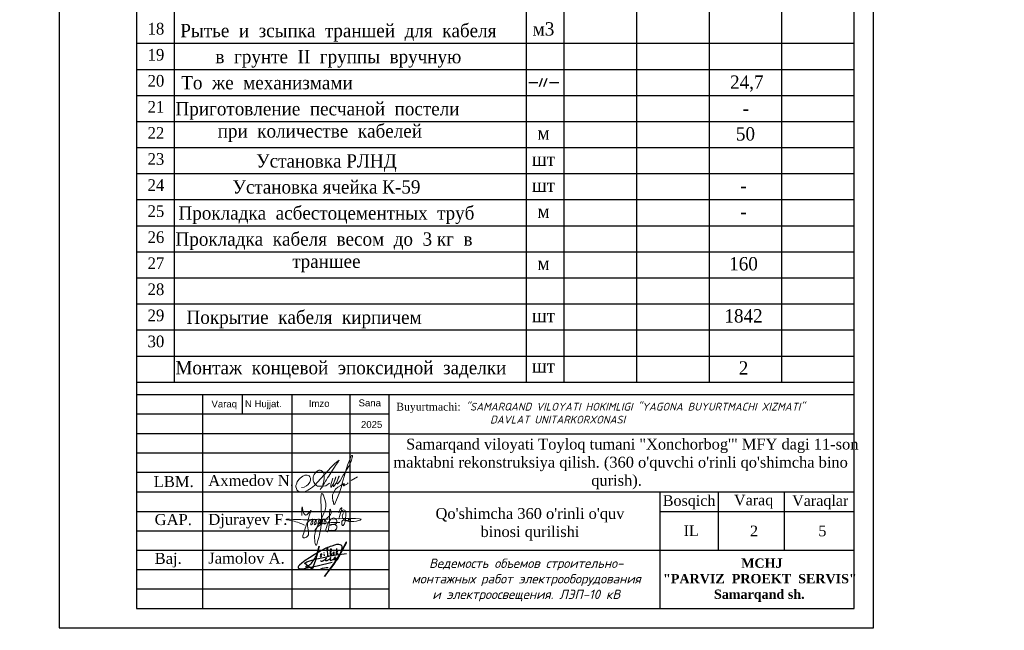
# Model space of a CAD drawing. Header units: millimetres. Extents: x -257011 to 237647566, y 2784933 to 6706507.
# Tile 92 of 256: x 12228511 to 12355431, y 2785498 to 2864136. Entities that reach past the tile are written whole.
import ezdxf

# ---------------------------------------------------------------- set-up
doc = ezdxf.new("R2010")
doc.units = ezdxf.units.MM
doc.header["$LTSCALE"] = 1000
doc.linetypes.add('ACAD_ISO02W100', pattern=[15, 12, -3])
doc.layers.add('(002) Рамка', color=7, linetype='Continuous')
doc.layers.add('RAMA', color=47, linetype='Continuous')
doc.layers.add('Ф А С А Д', color=250, linetype='Continuous', lineweight=15)
doc.styles.add('2MM', font='spds.shx', dxfattribs={"width": 0.95})
doc.styles.add('arial', font='arial.ttf', dxfattribs={"height": 300})
doc.styles.get("Standard").update_dxf_attribs({"font": 'ARIALN.TTF'})
doc.styles.add('WMF-Times New Roman0', font='times.ttf')
doc.styles.add('X_ISO', font='isocpeui.ttf')
doc.styles.add('ГОСТ 300', font='isocpeui.ttf', dxfattribs={"height": 300})

# ---------------------------------------------------------------- blocks, each defined once
blk = doc.blocks.new('dhyjfyuk')
at = {"style": 'WMF-Times New Roman0'}
for s, insert, char_height, width, attachment_point in [('\\pi3453.25486;Samarqand viloyati Toyloq tumani "Хоnсhоrbоg\'" МFY dagi 11-son \\P\\pi1816.32378;maktabni rekonstruksiya qilish. (360 o\'quvchi o\'rinli qo\'shimcha bino \\P\\pi27327.21058;qurish).', (4414694, -1193420), 1400, 60812.6, 4), ('\\pi12888.864;{\\fTimes New Roman|b1|i0|c204|p18;\\C0;MCHJ\\P\\pi2815.884;"PARVIZ  PROEKT  SERVIS"\\P\\pi9383.364;Samarqand sh.\\C256; }', (4448452, -1205594), 1200, 29788.7, 1)]:
    blk.add_mtext(s, dxfattribs=dict(at, insert=insert, char_height=char_height, width=width, attachment_point=attachment_point))
blk = doc.blocks.new('rthtrh')
at = {"color": 5}
for p, q in [((1363834, 521118), (1363842, 521141)), ((1363834, 521086), (1363834, 521118)), ((1363834, 521056), (1363834, 521086)), ((1363842, 521141), (1363854, 521167)), ((1363854, 521167), (1363868, 521192)), ((1363868, 521192), (1363889, 521219)), ((1363889, 521219), (1363907, 521234)), ((1363907, 521234), (1363927, 521243)), ((1363927, 521243), (1363940, 521249)), ((1363940, 521249), (1363965, 521249)), ((1363965, 521249), (1363988, 521244)), ((1363988, 521244), (1364013, 521227)), ((1364013, 521227), (1364030, 521204)), ((1364030, 521204), (1364039, 521185)), ((1364044, 521090), (1364037, 521043)), ((1364039, 521185), (1364046, 521147)), ((1364046, 521147), (1364044, 521090)), ((1364568, 521050), (1364689, 521123)), ((1363840, 521035), (1363834, 521056)), ((1363845, 521017), (1363840, 521035)), ((1363865, 520990), (1363845, 521017)), ((1363882, 520966), (1363865, 520990)), ((1363895, 520959), (1363882, 520966)), ((1363917, 520946), (1363895, 520959)), ((1363951, 520940), (1363917, 520946)), ((1363996, 520940), (1363951, 520940)), ((1364033, 520940), (1363996, 520940)), ((1364017, 520962), (1364016, 520946)), ((1364016, 520946), (1364016, 520940)), ((1364026, 520997), (1364017, 520962)), ((1364037, 521043), (1364026, 520997)), ((1364075, 520948), (1364033, 520940)), ((1364148, 520999), (1364075, 520948))]:
    blk.add_line(p, q, dxfattribs=at)
for points in [[(1364210, 521100), (1364186, 521015), (1364172, 520967), (1364172, 520940), (1364173, 520926), (1364179, 520925), (1364185, 520931), (1364202, 520956), (1364218, 520984), (1364240, 521027), (1364256, 521068), (1364272, 521125), (1364269, 521122), (1364225, 520990), (1364220, 520961), (1364220, 520944), (1364225, 520939), (1364232, 520939), (1364241, 520950), (1364248, 520960), (1364254, 520969), (1364260, 520978), (1364273, 520996), (1364281, 521008), (1364288, 521027), (1364309, 521073), (1364315, 521086), (1364332, 521126), (1364332, 521134), (1364327, 521134), (1364314, 521097), (1364294, 521040), (1364290, 521012), (1364293, 520997), (1364298, 520988), (1364308, 520988), (1364316, 520999), (1364326, 521014), (1364344, 521036), (1364351, 521047), (1364377, 521090), (1364389, 521112), (1364414, 521155), (1364449, 521203), (1364476, 521258), (1364523, 521332), (1364563, 521417), (1364583, 521493), (1364590, 521517), (1364590, 521527), (1364583, 521532), (1364571, 521532), (1364561, 521512), (1364541, 521459), (1364498, 521348), (1364434, 521131), (1364395, 520998), (1364377, 520936), (1364337, 520802), (1364282, 520678), (1364249, 520605), (1364238, 520588), (1364230, 520594), (1364226, 520615), (1364222, 520638), (1364214, 520663), (1364206, 520725), (1364206, 520774), (1364224, 520814), (1364265, 520883), (1364310, 520926), (1364364, 520959), (1364411, 520988), (1364432, 520996), (1364434, 520992), (1364431, 520979), (1364419, 520970), (1364414, 520960), (1364416, 520951), (1364423, 520951), (1364434, 520958), (1364443, 520964), (1364452, 520968), (1364474, 520975), (1364483, 520978), (1364492, 520986), (1364499, 520996), (1364503, 521002), (1364511, 521006), (1364511, 521006)], [(1363608, 520919), (1363661, 520924), (1363702, 520951), (1363738, 520975), (1363765, 521018), (1363780, 521059), (1363780, 521096), (1363765, 521122), (1363753, 521142), (1363714, 521156), (1363671, 521156), (1363631, 521136), (1363583, 521097), (1363555, 521074), (1363525, 521025), (1363511, 520984), (1363500, 520955), (1363500, 520930), (1363508, 520901), (1363515, 520870), (1363535, 520855), (1363555, 520841), (1363586, 520832), (1363613, 520832), (1363645, 520832), (1363675, 520843), (1363732, 520864), (1363761, 520883), (1363817, 520921), (1363863, 520963), (1363919, 521022), (1364179, 521312), (1364247, 521377), (1364282, 521405), (1364314, 521429), (1364336, 521443), (1364310, 521401), (1364279, 521361), (1364173, 521198), (1364133, 521139), (1364110, 521102), (1364087, 521068), (1364069, 521040), (1364047, 520995), (1364019, 520954), (1364007, 520925), (1363990, 520903), (1363970, 520879)]]:
    blk.add_lwpolyline(points, dxfattribs=at)
blk = doc.blocks.new('rgsxhy')
at = {"color": 5, "lineweight": 0}
for points in [[(30159764, 9369979), (30160813, 9371961), (30161022, 9373086), (30160642, 9374202), (30160529, 9371279), (30160129, 9368855), (30159952, 9368321), (30159766, 9369571), (30162641, 9370909)], [(30158267, 9371725), (30158292, 9372259), (30158313, 9372715), (30158693, 9371762), (30159294, 9372267), (30158930, 9370820), (30158827, 9369247), (30158463, 9369143), (30158559, 9369856), (30159235, 9371184), (30159510, 9371288), (30159540, 9370947), (30159450, 9370679), (30159339, 9370650), (30159361, 9370924), (30159747, 9371281), (30159933, 9371214), (30159918, 9370984), (30159866, 9370709), (30159740, 9370650), (30159740, 9370910), (30160119, 9371295), (30160364, 9371221), (30160282, 9370791), (30160134, 9370702), (30160156, 9370902), (30160253, 9371169), (30160416, 9371266), (30160624, 9371251), (30160631, 9370947), (30160520, 9370739), (30160416, 9370746), (30160527, 9370999), (30160698, 9371199), (30160869, 9371251), (30161010, 9371117), (30161025, 9370828), (30160854, 9370717), (30160832, 9370976), (30160958, 9371184), (30161196, 9371429), (30161627, 9371986), (30161567, 9372349), (30161322, 9370056), (30161196, 9369857), (30161032, 9369926), (30161078, 9370217), (30161143, 9370464), (30161478, 9371132), (30161961, 9371429), (30162250, 9371221), (30162198, 9370761), (30161687, 9370666), (30161515, 9370590), (30161433, 9370590), (30162154, 9370635), (30162280, 9370516), (30162243, 9370197), (30162028, 9370012), (30161575, 9370012), (30161352, 9370012), (30161322, 9370071)], [(30162509, 9371311), (30162778, 9372539), (30162525, 9372058), (30163079, 9372349), (30162934, 9370564), (30162934, 9371149), (30163657, 9371231), (30163688, 9371396), (30163665, 9371051), (30163845, 9371089), (30163853, 9371329), (30163830, 9370556)], [(30158604, 9370613), (30157190, 9371107), (30156449, 9371260), (30157795, 9371248), (30158983, 9371230), (30160506, 9371280), (30164964, 9371184), (30162988, 9371384), (30162918, 9371683), (30163073, 9372004)]]:
    blk.add_spline(points, degree=3, dxfattribs=at)
blk = doc.blocks.new('nerbgbdtbugbd')
at = {"color": 5, "lineweight": -2}
for points in [[(1301441, -912503, 0.3871926), (1301421, -912608, 0.2468693), (1301462, -912624, 0.1075122), (1301553, -912598, 0.0377408), (1301616, -912557, 0.0432293), (1301738, -912461), (1301856, -912351), (1302009, -912205, 0.002873), (1302157, -912056, 0.0304903), (1302203, -911998, 0.1126937), (1302215, -911961, 0.6840545), (1302174, -911935, 0.0660715), (1302090, -912059, 0.0451978), (1302060, -912132, 0.0768236), (1302054, -912193, 0.068235), (1302080, -912319, 0.2986132), (1302177, -912367, 0.1038757), (1302374, -912300, 0.0290696), (1302528, -912180), (1302675, -912025), (1302798, -911893, 0.130527), (1302852, -911776, 0.0388963), (1302856, -911737, 0.7618556), (1302821, -911725, 0.0798394), (1302802, -911765, 0.0359534), (1302781, -911857, 0.0455744), (1302785, -912031, 0.0426923), (1302803, -912110, 0.3891518), (1302905, -912166, 0.1102897), (1303059, -912099), (1303140, -912029), (1303382, -911802, 0.0334276), (1303470, -911703, 0.0129551), (1303533, -911618, 0.1437243), (1303546, -911557, 0.5877061), (1303484, -911539, 0.0594709), (1303438, -911594, 0.0548384), (1303384, -911702, 0.0606455), (1303353, -911805, 0.0833859), (1303355, -911933, 0.5059841), (1303421, -911960, 0.0746594), (1303641, -911789, 0.0267645), (1303917, -911449, 0.0698425), (1304268, -910626), (1304769, -908938, 0.0913119), (1304777, -908873, 0.6479054), (1304724, -908855, 0.1300148), (1304701, -908893), (1304249, -910540), (1303723, -912034), (1303358, -912864), (1302937, -913765), (1302456, -914865), (1303556, -912632, 0.020305), (1304025, -911521, 0.0510054), (1304177, -910920), (1304280, -910177, 0.0500611), (1304304, -909917, 0.075905), (1304266, -909734, 0.060269), (1304163, -909581, 0.2197754), (1303878, -909436, 0.0807361), (1303465, -909486, 0.0249845), (1303180, -909596, 0.0130385), (1302610, -909917, 0.0239045), (1301788, -910451), (1301162, -910954), (1300713, -911334), (1300164, -911838), (1299536, -912438), (1298972, -913021), (1298525, -913523), (1298224, -913914), (1298110, -914126), (1298090, -914220), (1298104, -914298), (1298155, -914383), (1298291, -914454), (1298501, -914462), (1298825, -914389), (1299321, -914187), (1300019, -913880), (1300989, -913450), (1303222, -912415)], [(1299333, -913786, 0.1774898), (1299290, -913897, 0.0505623), (1299288, -913979, 0.3670195), (1299369, -914060, 0.2132882), (1299452, -914018), (1299738, -913626, 0.0414268), (1300104, -913056), (1300352, -912576, 0.0300362), (1300605, -911758), (1300675, -910352), (1300613, -912033), (1300547, -912628), (1300477, -913257), (1300442, -913499), (1300421, -913685, -0.0299546), (1300383, -913939, -0.3083385), (1300235, -914061, -0.0928663), (1300150, -914038), (1299994, -913962), (1298975, -913460, -0.0731209), (1299122, -913299, -0.0362342), (1299439, -913069), (1299863, -912836), (1300474, -912500), (1301923, -911834), (1302701, -911477), (1303596, -911130), (1304048, -910967), (1305142, -910571)], [(1301318, -911619, 0.250229), (1301354, -911511, 0.4506148), (1301272, -911473, 0.5095488), (1301192, -911723), (1301276, -911779, -0.1747015), (1301313, -911832, -0.1814843), (1301299, -911884, -0.1121061), (1301133, -912001)], [(1302164, -911013), (1302123, -910754), (1302096, -910485), (1302088, -910377, 0.9456908), (1301953, -910398, 0.0931758), (1302006, -910763, 0.0597217), (1302186, -911157, -0.0340946), (1302225, -911288, 0.0218114), (1302266, -911544, 0.4516555), (1302407, -911600), (1302580, -911477)], [(1302632, -911206), (1302686, -910890, 0.0310101), (1302691, -910593, 0.0209508), (1302677, -910448, 0.2567522), (1302634, -910391, 0.3121151), (1302582, -910404, 0.0952627), (1302548, -910463, 0.0920883), (1302520, -910679, 0.0708045), (1302568, -910903), (1302690, -911214), (1302722, -911299, 0.1825801), (1302776, -911369, 0.4802348), (1302848, -911325, 0.0467012), (1302849, -911244, 0.1708854), (1302782, -911111, 0.1795677), (1302714, -911101, 0.274631), (1302670, -911163)], [(1303084, -911166), (1303158, -911060, 0.0403562), (1303221, -910954, 0.2285131), (1303216, -910835, 0.1998977), (1303176, -910809, 0.2428565), (1303076, -910850, 0.1216605), (1303030, -910969, 0.1264383), (1303060, -911097, 0.1064961), (1303128, -911174, 0.1201125), (1303186, -911200, 0.0807957), (1303282, -911200, 0.1696912), (1303389, -911132)], [(1303717, -910580), (1303523, -910848), (1303649, -910833, -0.1393412), (1303753, -910882, -0.0645393), (1303854, -911024)], [(1301637, -913772, -0.0551579), (1302758, -913351)]]:
    blk.add_lwpolyline(points, format="xyb", dxfattribs=at)
for points in [[(1301582, -911114), (1301593, -911148)], [(1301653, -911366), (1301732, -911665)], [(1303439, -910141), (1303554, -911111)]]:
    blk.add_lwpolyline(points, dxfattribs=at)

msp = doc.modelspace()

# ---------------------------------------------------------------- linework, layer by layer
at = {"lineweight": 25}
for p, q in [((12248437.671, 2931816.9, -4), (12248437.671, 2817464.024, -4)), ((12293817.401, 2931816.9, -4), (12293817.401, 2817464.024, -4)), ((12298668.566, 2931816.9, -4), (12298668.566, 2817464.024, -4)), ((12317376.429, 2931816.9, -4), (12317376.429, 2817464.024, -4)), ((12326730.36, 2931816.9, -4), (12326730.36, 2817464.024, -4)), ((12308022.498, 2926666.212, -4), (12308022.498, 2817464.024, -4)), ((12243584.292, 2861098.524, -4), (12336084.292, 2861098.524, -4)), ((12243584.292, 2857742.024, -4), (12336084.292, 2857742.024, -4)), ((12294119.664, 2856063.621, -4), (12295309.14, 2856063.621, -4)), ((12295875.623, 2856554.002, -4), (12295479.085, 2855497.657, -4)), ((12296441.967, 2856554.002, -4), (12296045.429, 2855497.657, -4)), ((12296800.739, 2856063.621, -4), (12297990.215, 2856063.621, -4)), ((12243584.292, 2854385.524, -4), (12336084.292, 2854385.524, -4)), ((12243584.292, 2851029.024, -4), (12336084.292, 2851029.024, -4)), ((12243584.292, 2851029.024, -4), (12336084.292, 2851029.024, -4)), ((12243584.292, 2847672.524, -4), (12336084.292, 2847672.524, -4)), ((12243584.292, 2844316.024, -4), (12336084.292, 2844316.024, -4)), ((12243584.292, 2840959.524, -4), (12336084.292, 2840959.524, -4)), ((12243584.292, 2837603.024, -4), (12336084.292, 2837603.024, -4)), ((12243584.292, 2834246.524, -4), (12336084.292, 2834246.524, -4)), ((12243584.292, 2830890.024, -4), (12336084.292, 2830890.024, -4)), ((12243584.292, 2827533.524, -4), (12336084.292, 2827533.524, -4)), ((12243584.292, 2824177.024, -4), (12336084.292, 2824177.024, -4)), ((12243584.292, 2820820.524, -4), (12336084.292, 2820820.524, -4)), ((12243584.292, 2817464.024, -4), (12336084.292, 2817464.024, -4))]:
    msp.add_line(p, q, dxfattribs=at)
for p, q in [((12243584.292, 2815816.9, -4), (12243584.292, 2788316.9, -4)), ((12336084.292, 2815816.9, -4), (12243584.292, 2815816.9, -4)), ((12252084.292, 2815816.9, -4), (12252084.292, 2788316.9, -4)), ((12257182.93, 2815816.9, -4), (12257182.93, 2813316.9, -4)), ((12263584.292, 2815816.9, -4), (12263584.292, 2788316.9, -4)), ((12271084.292, 2815816.9, -4), (12271084.292, 2788316.9, -4)), ((12276084.292, 2815816.9, -4), (12276084.292, 2788316.9, -4)), ((12336084.292, 2788316.9, -4), (12336084.292, 2815816.9, -4)), ((12276084.292, 2813316.9, -4), (12243584.292, 2813316.9, -4)), ((12276084.292, 2810816.9, -4), (12243584.292, 2810816.9, -4)), ((12276084.292, 2810816.9, -4), (12336084.292, 2810816.9, -4)), ((12276084.292, 2808316.9, -4), (12243584.292, 2808316.9, -4)), ((12276084.292, 2805816.9, -4), (12243584.292, 2805816.9, -4)), ((12243584.292, 2803316.9, -4), (12336084.292, 2803316.9, -4)), ((12311084.292, 2788316.9, -4), (12311084.292, 2803316.9, -4)), ((12318584.292, 2795816.9, -4), (12318584.292, 2803316.9, -4)), ((12327084.292, 2795816.9, -4), (12327084.292, 2803316.9, -4)), ((12243584.292, 2800816.9, -4), (12276084.292, 2800816.9, -4)), ((12311084.292, 2800816.9, -4), (12336084.292, 2800816.9, -4)), ((12243584.292, 2798316.9, -4), (12276084.292, 2798316.9, -4)), ((12243584.292, 2795816.9, -4), (12336084.292, 2795816.9, -4)), ((12243584.292, 2793316.9, -4), (12276084.292, 2793316.9, -4)), ((12243584.292, 2790816.9, -4), (12276084.292, 2790816.9, -4))]:
    msp.add_line(p, q)
at = {"linetype": 'Continuous', "lineweight": 25, "ltscale": 100, "elevation": -4}
msp.add_lwpolyline([(12233584.292, 2785816.9), (12338584.292, 2785816.9), (12338584.292, 2934316.9), (12233584.292, 2934316.9), (12233584.292, 2785816.9)], dxfattribs=at)
at = {"linetype": 'Continuous', "lineweight": 30, "ltscale": 100, "elevation": -4}
msp.add_lwpolyline([(12243584.292, 2788316.9), (12336084.292, 2788316.9), (12336084.292, 2931816.9), (12243584.292, 2931816.9), (12243584.292, 2788316.9)], dxfattribs=at)

# ---------------------------------------------------------------- block references
at = {"layer": '(002) Рамка', "lineweight": 50}
for p in [(5681315.107, 4000591.194), (6007548.681, 4000320.148), (6322018.378, 4000320.148), (6322018.378, 4000320.148), (6564355.611, 4000319.908, -4), (6787764.677, 4000341.193, 384), (7006966.558, 4000319.908, 384), (7232141.707, 4000341.193, -4), (7350928.819, 4000341.193, -4), (7475252.904, 4000341.193, -4)]:
    msp.add_blockref('dhyjfyuk', p, dxfattribs=at)
at = {"lineweight": 9, "xscale": 1.125175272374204, "yscale": 1.125175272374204, "zscale": 1.125175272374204}
msp.add_blockref('rgsxhy', (-21668476.607, -7744536.836, -4), dxfattribs=at)
at = {"color": 5, "lineweight": 25, "xscale": 0.8159673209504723, "yscale": 0.8159673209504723, "zscale": 0.8159673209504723, "rotation": 348.2281006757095}
msp.add_blockref('nerbgbdtbugbd', (11379671.737, 3740044.643, -614.796), dxfattribs=at)
at = {"layer": 'Ф А С А Д', "xscale": 6.676455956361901, "yscale": 6.676455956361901, "zscale": 6.676455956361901}
msp.add_blockref('rthtrh', (3160772.87, -673993.01, -4), dxfattribs=at)

# ---------------------------------------------------------------- texts
at = {"color": 7, "ltscale": 30, "insert": (10049091.702, 2929588.156, -75415.319), "char_height": 1784.436705, "width": 106220.7207, "attachment_point": 1, "style": 'X_ISO'}
msp.add_mtext('                               ПОЯСНИТЕЛЬНАЯ ЗАПИСКА\\P\\pi4401.50942;    Проект энергоснабжения {\\C256; Samarqand viloyati Toyloq tumani "Хоnсhоrbоg\'" МFY dagi 11-son maktabni rekonstruksiya qilish. (360 o\'quvchi o\'rinli qo\'shimcha bino qurish).\\P\\pi0;}выполнен на основании ТУ САМ ПТЭС за №18238252188 от  01.07.2026 г.       \\P    Установленная мощность Ру=93,4 кВт.\\P    Расчетная мощность Рр=84 кВт.    \\P    По надежности энергоснабжение объект относятся к потребителям II категории.\\P    {\\C256;Точкой подключения основного источника электроснабжения принять ближайшую существующую в./в опору ВЛ-10 кВ фид. "\\C0;233\\C256;", на которой необходимо установить ПМ-10, ВЛ-10 кВ выполнено кабелем АПвПу-3(1х70) мм2 длиной 60 м в траншее в земле до проектного ТП.}\\P    Предусмотрена установка ТП-ГКТП с ТМ-100кВА.\\P    От ТП предусмотрена прокладка кабеля {\\C0;АВВГ} разного сечения в траншее в земле  до щитов объекта.  \\P    {\\C256;\\c0;Для резервного энергоснабжения теплонососа предусмотрена установка ДЭС мощностью 10 кВт. \\P\\C256;   } Наружное освещение территории объекта выполнено LED светильниками на установленными на металлических опорах. Управление наружным освещением предусмотрено комплектно.\\P    Кабели прокладываются в траншее на глубину 0,7 м от планировочной отметки земли в слое песка по 10см в каждую сторону. Все пересечения и сближении кабельных линий с подземными инженерными коммуникациями выполнить согласно норм и в местах пересечения кабель проложить в а/цементных трубах Д=100мм.                                         \\P    Учет электроэнергии предусмотрен электронным активно-реактивным счетчикам ЕХ-518 прямого включения с системой АИИСКУЭ на н./в. щите  проектного ТП, установленного в отдельном запирающемся  шкафу. \\P     Проектом предусмотрен контур заземления проектной  трансформаторной подстанции, всех щитов, ГРЩ и ДЭС. Сопротивление  растеканию тока не должно превышать 4 ома для ТП, всех  щитов, ГРЩ,  ДЭС.\\P  При производстве электромонтажных работ выполнять требования ПУЭ и ПТБ.', dxfattribs=at)
at = {"linetype": 'ACAD_ISO02W100', "lineweight": 5, "ltscale": 70, "char_height": 883.9282, "attachment_point": 1, "style": 'arial'}
for s, insert in [('N Hujjat.', (12257544.617, 2815120.909, -4)), ('Imzo', (12265776.902, 2815155.937, -4)), ('Sana', (12272195.287, 2815230.625, -4)), ('Varaq', (12253230.998, 2815087.468, -4)), ('2025', (12272502.112, 2812443.942, -4))]:
    msp.add_mtext(s, dxfattribs=dict(at, insert=insert))
at = {"style": 'WMF-Times New Roman0'}
for s, insert, char_height, width, attachment_point in [('Buyurtmachi:{\\fISOCPEUR|b0|i1|c204|p34; "SAMARQAND VILOYATI HOKIMLIGI "YAGONA\\fISOCPEUR|b0|i1|c0|p34; \\fISOCPEUR|b0|i1|c204|p34;BUYURTMACHI XIZMATI" \\fISOCPEUR|b0|i1|c0|p34;\\P                   \\fISOCPEUR|b0|i1|c204|p34;DAVLAT UNITARKORXONASI}', (12277048.899, 2813463.134, 105401.528), 1000, 59035.39304, 4), ('\\pi3453.25486;Samarqand viloyati Toyloq tumani "Хоnсhоrbоg\'" МFY dagi 11-son \\P\\pi1816.32378;maktabni rekonstruksiya qilish. (360 o\'quvchi o\'rinli qo\'shimcha bino \\P\\pi27327.21058;qurish).', (12124429.366, 2806928.306, -4), 1400, 60812.60429, 4), ('\\pi3453.25486;Samarqand viloyati Toyloq tumani "Хоnсhоrbоg\'" МFY dagi 11-son \\P\\pi1816.32378;maktabni rekonstruksiya qilish. (360 o\'quvchi o\'rinli qo\'shimcha bino \\P\\pi27327.21058;qurish).', (12274864.095, 2806921.11, -4), 1400, 60812.60429, 4), ('Axmedov N.', (12252820.482, 2805495.943, -4), 1414.2851, 17081.22093, 1), ("\\pt12184.088;Qo'shimcha 360 o'rinli o'quv binosi qurilishi", (12294286.811, 2801242.522, -4), 1400, 29815.79044, 2), ('Djurayev F.', (12252820.421, 2800496.197, -4), 1414.28515, 17081.22093, 1), ('Jamolov A.', (12252820.421, 2795496.197, -4), 1414.2851, 17081.22093, 1), ('\\pi12888.864;{\\fTimes New Roman|b1|i0|c204|p18;\\C0;MCHJ\\P\\pi2815.884;"PARVIZ  PROEKT  SERVIS"\\P\\pi9383.364;Samarqand sh.\\C256; }', (12158187.786, 2794753.983, -4), 1200, 29788.70417, 1), ('\\pi12888.864;{\\fTimes New Roman|b1|i0|c204|p18;\\C0;MCHJ\\P\\pi2815.884;"PARVIZ  PROEKT  SERVIS"\\P\\pi9383.364;Samarqand sh.\\C256; }', (12308622.515, 2794746.787, -4), 1200, 29788.70417, 1)]:
    msp.add_mtext(s, dxfattribs=dict(at, insert=insert, char_height=char_height, width=width, attachment_point=attachment_point))
at = {"width": 6256.97859, "attachment_point": 1}
for s, insert, char_height in [('{\\fTimes New Roman|b0|i0|c204|p18;\\C1;LBM.}', (12245782.889, 2805360.386, -4), 1414.28515), ('{\\fTimes New Roman|b0|i0|c204|p18;Bosqich}', (12311408.941, 2802891.996, -4), 1370.37174), ('{\\fTimes New Roman|b0|i0|c204|p18;Varaq}', (12320591.205, 2802957.883, -4), 1370.37174), ('{\\fTimes New Roman|b0|i0|c204|p18;Varaqlar}', (12328082.316, 2802891.996, -4), 1370.37174), ('{\\fTimes New Roman|b0|i0|c0|p18;\\C1;GAP\\fTimes New Roman|b0|i0|c204|p18;.}', (12245905.836, 2800468.738, -4), 1414.28515), ('{\\fTimes New Roman|b0|i0|c204|p18;IL}', (12314096.852, 2799010.735, -4), 1370.37174), ('{\\fTimes New Roman|b0|i0|c0|p18;2}', (12322656.852, 2798980.735, -4), 1370.37174), ('{\\fTimes New Roman|b0|i0|c0|p18;5}', (12331466.852, 2798980.735, -4), 1370.37174), ('{\\fTimes New Roman|b0|i0|c204|p18;\\C1;Baj.}', (12245905.836, 2795468.738, -4), 1414.28515)]:
    msp.add_mtext(s, dxfattribs=dict(at, insert=insert, char_height=char_height))
at = {"layer": 'RAMA', "attachment_point": 2}
for s, insert, char_height, width, style in [('{\\fTimes New Roman|b0|i0|c204|p18;\\H0.88x;\\C0;18}', (12246073.965, 2863731.062, -4), 1706.25, 35202.44383, '2MM'), ('{\\fTimes New Roman|b0|i0|c204|p18;\\H0.88x;\\C0;Рытье  и  зсыпка  траншей  для  кабеля}', (12269590.579, 2863598.08, -4), 1950, 40231.36438, '2MM'), ('{\\fTimes New Roman|b0|i0|c204|p18;\\H0.88x;\\C0;м3}', (12296035.376, 2863812.042, -4), 1950, 40231.36438, '2MM'), ('{\\fTimes New Roman|b0|i0|c204|p18;\\H0.88x;\\C0;19}', (12246073.965, 2860374.562, -4), 1706.25, 35202.44383, '2MM'), ('{\\fTimes New Roman|b0|i0|c204|p18;\\H0.88x;\\C0;в  грунте  II  группы  вручную}', (12269590.579, 2860241.58, -4), 1950, 40231.36438, '2MM'), ('{\\fTimes New Roman|b0|i0|c204|p18;\\H0.88x;\\C0;20}', (12246073.965, 2857018.062, -4), 1706.25, 35202.44383, '2MM'), ('{\\fTimes New Roman|b0|i0|c204|p18;\\H0.88x;\\C0;То  же  механизмами}', (12260384.953, 2856885.08, -4), 1950, 40231.36438, '2MM'), ('{\\fTimes New Roman|b0|i0|c0|p18;\\H0.88x;\\C0;24,7}', (12322234.05, 2856955.209, -4), 1950, 7931.03802, '2MM'), ('{\\fTimes New Roman|b0|i0|c204|p18;\\H0.88x;\\C0;21}', (12246073.965, 2853661.562, -4), 1706.25, 35202.44383, '2MM'), ('{\\fTimes New Roman|b0|i0|c204|p18;\\H0.88x;\\C0;Приготовление  песчаной  постели  при  количестве  кабелей}', (12267202.881, 2853528.58, -4), 1949.999995, 40231.36438, '2MM'), ('{\\fTimes New Roman|b0|i0|c0|p18;\\H0.88x;\\C0;-}', (12322104.746, 2853580.139, -4), 1950, 40231.36438, '2MM'), ('{\\fTimes New Roman|b0|i0|c204|p18;\\H0.88x;\\C0;22}', (12246073.965, 2850305.062, -4), 1706.25, 35202.44383, '2MM'), ('{\\fTimes New Roman|b0|i0|c204|p18;\\H0.88x;\\C0;м}', (12296035.376, 2850386.042, -4), 1950, 40231.36438, '2MM'), ('{\\fTimes New Roman|b0|i0|c204|p18;\\H0.88x;\\C0;50}', (12322065.489, 2850288.463, -4), 1950, 7931.03802, '2MM'), ('{\\fTimes New Roman|b0|i0|c204|p18;\\H0.88x;\\C0;23}', (12246073.965, 2846948.562, -4), 1706.25, 35202.44383, '2MM'), ('{\\fTimes New Roman|b0|i0|c204|p18;\\H0.88x;\\C0;Установка РЛНД}', (12268048.718, 2846815.58, -4), 1950, 40231.36438, '2MM'), ('{\\fTimes New Roman|b0|i0|c204|p18;\\H0.88x;\\C0;шт}', (12296035.376, 2847029.542, -4), 1950, 40231.36438, '2MM'), ('{\\fTimes New Roman|b0|i0|c204|p18;\\H0.88x;\\C0;24}', (12246073.965, 2843592.062, -4), 1706.25, 35202.44383, '2MM'), ('{\\fTimes New Roman|b0|i0|c204|p18;\\H0.88x;\\C0;Установка ячейка К-59}', (12268048.718, 2843459.08, -4), 1950, 40231.36438, '2MM'), ('{\\fTimes New Roman|b0|i0|c204|p18;\\H0.88x;\\C0;шт}', (12296035.376, 2843673.042, -4), 1950, 40231.36438, '2MM'), ('{\\fTimes New Roman|b0|i0|c0|p18;\\H0.88x;\\C0;-}', (12321815.489, 2843635.463, -4), 1950, 7931.03802, '2MM'), ('{\\fTimes New Roman|b0|i0|c204|p18;\\H0.88x;\\C0;25}', (12246073.965, 2840235.562, -4), 1706.25, 35202.44383, '2MM'), ('{\\fTimes New Roman|b0|i0|c204|p18;\\H0.88x;\\C0;Прокладка  асбестоцементных  труб}', (12268048.718, 2840102.58, -4), 1950, 40231.36438, '2MM'), ('{\\fTimes New Roman|b0|i0|c204|p18;\\H0.88x;\\C0;м}', (12296035.376, 2840316.542, -4), 1950, 40231.36438, '2MM'), ('{\\fTimes New Roman|b0|i0|c0|p18;\\H0.88x;\\C0;-}', (12321815.489, 2840278.963, -4), 1950, 7931.03802, '2MM'), ('{\\fTimes New Roman|b0|i0|c204|p18;\\H0.88x;\\C0;26}', (12246073.965, 2836879.062, -4), 1706.25, 35202.44383, '2MM'), ('{\\fTimes New Roman|b0|i0|c204|p18;\\H0.88x;\\C0;Прокладка  кабеля  весом  до  3 кг  в  траншее}', (12268048.718, 2836746.08, -4), 1950, 40231.36438, '2MM'), ('{\\fTimes New Roman|b0|i0|c204|p18;\\H0.88x;\\C0;27}', (12246073.965, 2833522.562, -4), 1706.25, 35202.44383, '2MM'), ('{\\fTimes New Roman|b0|i0|c204|p18;\\H0.88x;\\C0;м}', (12296035.376, 2833603.542, -4), 1950, 40231.36438, '2MM'), ('{\\fTimes New Roman|b0|i0|c204|p18;\\H0.88x;\\C0;160}', (12321815.489, 2833565.963, -4), 1950, 7931.03802, '2MM'), ('{\\fTimes New Roman|b0|i0|c204|p18;\\H0.88x;\\C0;28}', (12246073.965, 2830166.062, -4), 1706.25, 35202.44383, '2MM'), ('{\\fTimes New Roman|b0|i0|c204|p18;\\H0.88x;\\C0;29}', (12246073.965, 2826809.562, -4), 1706.25, 35202.44383, '2MM'), ('{\\fTimes New Roman|b0|i0|c204|p18;\\H0.88x;\\C0;Покрытие  кабеля  кирпичем}', (12265169.096, 2826676.58, -4), 1950, 40231.36438, '2MM'), ('{\\fTimes New Roman|b0|i0|c0|p18;\\H0.88x;\\C0;1842}', (12321815.489, 2826852.963, -4), 1950, 7931.03802, '2MM'), ('{\\fTimes New Roman|b0|i0|c204|p18;\\H0.88x;\\C0;шт}', (12296035.376, 2826890.542, -4), 1950, 40231.36438, '2MM'), ('{\\fTimes New Roman|b0|i0|c204|p18;\\H0.88x;\\C0;30}', (12246073.965, 2823453.062, -4), 1706.25, 35202.44383, '2MM'), ('{\\fTimes New Roman|b0|i0|c204|p18;\\H0.88x;\\C0;Монтаж  концевой  эпоксидной  заделки }', (12269908.531, 2820181.843, -4), 1950, 51989.77406, '2MM'), ('{\\fTimes New Roman|b0|i0|c204|p18;\\H0.88x;\\C0;шт}', (12296035.376, 2820395.804, -4), 1950, 40231.36438, '2MM'), ('{\\fTimes New Roman|b0|i0|c204|p18;\\H0.88x;\\C0;2}', (12321815.489, 2820139.963, -4), 1950, 7931.03802, '2MM'), ('{\\fISOCPEUR|b0|i1|c204|p34;\\C0;Ведемость\\fISOCPEUR|b0|i1|c0|p34; \\fISOCPEUR|b0|i1|c204|p34;объемов\\fISOCPEUR|b0|i1|c0|p34; \\fISOCPEUR|b0|i1|c204|p34;строительно\\fISOCPEUR|b0|i1|c0|p34;-\\P\\fISOCPEUR|b0|i1|c204|p34;монтажных\\fISOCPEUR|b0|i1|c0|p34; \\fISOCPEUR|b0|i1|c204|p34;работ\\fISOCPEUR|b0|i1|c0|p34; \\fISOCPEUR|b0|i1|c204|p34;электрооборудования\\Pи\\fISOCPEUR|b0|i1|c0|p34; \\fISOCPEUR|b0|i1|c204|p34;электроосвещения. ЛЭП-10 кВ}', (12293807.69, 2794731.058, -4), 1199.999997, 32718.32774, 'ГОСТ 300')]:
    msp.add_mtext(s, dxfattribs=dict(at, insert=insert, char_height=char_height, width=width, style=style))

doc.saveas('drawing.dxf')
